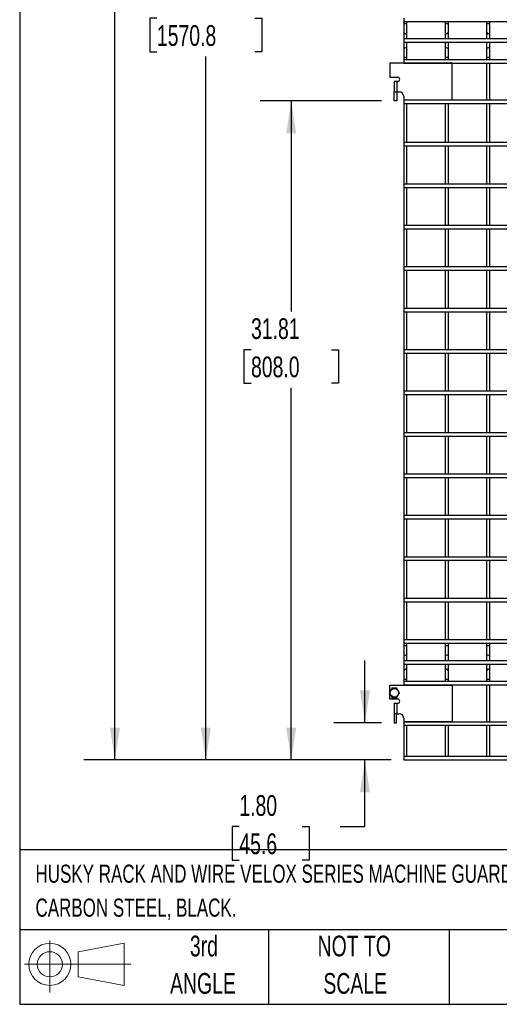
# Model space of a CAD drawing. Header units: inches. Extents: x 0.2 to 10.8, y 0.2 to 8.2.
# Tile 1 of 21: x 0.2 to 2.2, y 0.2 to 4.2. Entities that reach past the tile are written whole.
import ezdxf

# ---------------------------------------------------------------- set-up
doc = ezdxf.new("R2010")
doc.units = ezdxf.units.IN
doc.header["$MEASUREMENT"] = 0
doc.layers.add('DIMENSIONS', color=140, linetype='Continuous', lineweight=25)
doc.layers.add('TEXT', color=140, linetype='Continuous', lineweight=25)
doc.styles.add('SLDTEXTSTYLE0', font='TXT', dxfattribs={"width": 0.7})
doc.dimstyles.new('SLDDIMSTYLE2', dxfattribs={"dimtxt": 0.084961, "dimasz": 0.13, "dimexe": 0, "dimexo": 0.0625, "dimgap": 0.02124, "dimtad": 0, "dimtih": 1, "dimtoh": 1, "dimlfac": 12, "dimrnd": 1e-09, "dimzin": 12, "dimdsep": 46, "dimtxsty": 'SLDTEXTSTYLE0', "dimsah": 1, "dimcen": 0.09, "dimadec": 0, "dimazin": 3, "dimtfac": 1, "dimtofl": 0, "dimtmove": 0, "dimatfit": 3, "dimfxl": 0, "dimfrac": 2, "dimtolj": 1, "dimtzin": 12, "dimarcsym": 0})
doc.dimstyles.new('SLDDIMSTYLE3', dxfattribs={"dimtxt": 0.084961, "dimasz": 0.13, "dimexe": 0, "dimexo": 0.0625, "dimgap": 0.02124, "dimtad": 0, "dimtih": 1, "dimtoh": 1, "dimlfac": 12, "dimrnd": 1e-09, "dimzin": 4, "dimdsep": 46, "dimtxsty": 'SLDTEXTSTYLE0', "dimsah": 1, "dimcen": 0.09, "dimadec": 0, "dimazin": 1, "dimtfac": 1, "dimtmove": 0, "dimatfit": 0, "dimfxl": 0, "dimfrac": 2, "dimtolj": 1, "dimtzin": 12, "dimarcsym": 0})

# ---------------------------------------------------------------- blocks, each defined once
blk = doc.blocks.new('Block11')
at = {"color": 7, "linetype": 'Continuous', "lineweight": 18}
for p, q in [((0.1019, 0.2091), (0.1019, 0)), ((0.2157, 0.1641), (0.4006, 0.1981)), ((0.4006, 0.1981), (0.4006, 0.0288)), ((0.2157, 0.0628), (0.2157, 0.1641)), ((0, 0.1135), (0.4281, 0.1135)), ((0.2157, 0.0628), (0.4006, 0.0288))]:
    blk.add_line(p, q, dxfattribs=at)
for radius in [0.0846, 0.0506]:
    blk.add_circle((0.1019, 0.1135), radius, dxfattribs=at)
blk = doc.blocks.new('Block12')
at = {"color": 7, "linetype": 'Continuous'}
blk.add_blockref('Block11', (0, 0), dxfattribs=at)
blk = doc.blocks.new('_D_7')
at = {"layer": 'DIMENSIONS'}
for p, q in [((1.6381, 1.3825), (1.6381, 1.6325)), ((1.7048, 1.3825), (1.5131, 1.3825)), ((1.7437, 1.2328), (1.5131, 1.2328)), ((1.6381, 0.9649), (1.6381, 1.2328)), ((1.133, 0.9649), (1.1044, 0.9649)), ((1.1044, 0.9649), (1.1044, 0.8299)), ((1.3854, 0.9649), (1.414, 0.9649)), ((1.414, 0.9649), (1.414, 0.8299)), ((1.5386, 0.9649), (1.6381, 0.9649)), ((1.1044, 0.8299), (1.133, 0.8299)), ((1.414, 0.8299), (1.3854, 0.8299))]:
    blk.add_line(p, q, dxfattribs=at)
for points in [[(1.6381, 1.3825), (1.6581, 1.5125), (1.6181, 1.5125)], [(1.6381, 1.2328), (1.6181, 1.1028), (1.6581, 1.1028)]]:
    blk.add_solid(points, dxfattribs=at)
at = {"layer": 'DIMENSIONS', "char_height": 0.08333, "attachment_point": 1, "style": 'SLDTEXTSTYLE0'}
for s, insert in [('1.80', (1.133, 1.0914)), ('45.6', (1.133, 0.9373))]:
    blk.add_mtext(s, dxfattribs=dict(at, insert=insert))
blk = doc.blocks.new('_D_8')
at = {"layer": 'DIMENSIONS'}
for p, q in [((1.7048, 3.8838), (1.2166, 3.8838)), ((1.3416, 3.8838), (1.3416, 3.0372)), ((1.18, 2.8831), (1.1515, 2.8831)), ((1.1515, 2.8831), (1.1515, 2.7481)), ((1.5032, 2.8831), (1.5317, 2.8831)), ((1.5317, 2.8831), (1.5317, 2.7481)), ((1.1515, 2.7481), (1.18, 2.7481)), ((1.5317, 2.7481), (1.5032, 2.7481)), ((1.3416, 1.2328), (1.3416, 2.7291)), ((1.7437, 1.2328), (1.2166, 1.2328))]:
    blk.add_line(p, q, dxfattribs=at)
for points in [[(1.3416, 3.8838), (1.3216, 3.7538), (1.3616, 3.7538)], [(1.3416, 1.2328), (1.3616, 1.3628), (1.3216, 1.3628)]]:
    blk.add_solid(points, dxfattribs=at)
at = {"layer": 'DIMENSIONS', "char_height": 0.08333, "attachment_point": 1, "style": 'SLDTEXTSTYLE0'}
for s, insert in [('31.81', (1.18, 3.0095)), ('808.0', (1.18, 2.8555))]:
    blk.add_mtext(s, dxfattribs=dict(at, insert=insert))
blk = doc.blocks.new('_D_9')
at = {"layer": 'DIMENSIONS'}
for p, q in [((1.7048, 6.3864), (0.8735, 6.3864)), ((0.9985, 6.3864), (0.9985, 4.3701)), ((0.8016, 4.216), (0.7731, 4.216)), ((0.7731, 4.216), (0.7731, 4.081)), ((1.1954, 4.216), (1.2239, 4.216)), ((1.2239, 4.216), (1.2239, 4.081)), ((0.7731, 4.081), (0.8016, 4.081)), ((1.2239, 4.081), (1.1954, 4.081)), ((0.9985, 1.2328), (0.9985, 4.062)), ((1.7437, 1.2328), (0.8735, 1.2328))]:
    blk.add_line(p, q, dxfattribs=at)
for points in [[(0.9985, 6.3864), (0.9785, 6.2564), (1.0185, 6.2564)], [(0.9985, 1.2328), (1.0185, 1.3628), (0.9785, 1.3628)]]:
    blk.add_solid(points, dxfattribs=at)
at = {"layer": 'DIMENSIONS', "char_height": 0.08333, "attachment_point": 1, "style": 'SLDTEXTSTYLE0'}
for s, insert in [('61.84', (0.8369, 4.3425)), ('1570.8', (0.8016, 4.1884))]:
    blk.add_mtext(s, dxfattribs=dict(at, insert=insert))
blk = doc.blocks.new('_D_10')
at = {"layer": 'DIMENSIONS'}
for p, q in [((1.7437, 6.7224), (0.5079, 6.7224)), ((0.6329, 6.7224), (0.6329, 4.9386)), ((0.436, 4.7845), (0.4075, 4.7845)), ((0.4075, 4.7845), (0.4075, 4.6495)), ((0.8298, 4.7845), (0.8584, 4.7845)), ((0.8584, 4.7845), (0.8584, 4.6495)), ((0.4075, 4.6495), (0.436, 4.6495)), ((0.8584, 4.6495), (0.8298, 4.6495)), ((0.6329, 1.2328), (0.6329, 4.6305)), ((1.7437, 1.2328), (0.5079, 1.2328))]:
    blk.add_line(p, q, dxfattribs=at)
for points in [[(0.6329, 6.7224), (0.6129, 6.5924), (0.6529, 6.5924)], [(0.6329, 1.2328), (0.6529, 1.3628), (0.6129, 1.3628)]]:
    blk.add_solid(points, dxfattribs=at)
at = {"layer": 'DIMENSIONS', "char_height": 0.08333, "attachment_point": 1, "style": 'SLDTEXTSTYLE0'}
for s, insert in [('65.88', (0.4713, 4.911)), ('1673.2', (0.436, 4.7569))]:
    blk.add_mtext(s, dxfattribs=dict(at, insert=insert))

msp = doc.modelspace()

# ---------------------------------------------------------------- linework, layer by layer
for p, q in [((1.79375, 4.21702), (1.79375, 4.20369)), ((1.79375, 4.20369), (4.11958, 4.20369)), ((1.79375, 4.20369), (1.79375, 4.19372)), ((1.80708, 4.19372), (1.80708, 4.20369)), ((1.96042, 4.20369), (1.96042, 4.19372)), ((1.97375, 4.19372), (1.97375, 4.20369)), ((2.12708, 4.20369), (2.12708, 4.19372)), ((2.14042, 4.19372), (2.14042, 4.20369)), ((1.79375, 4.19372), (1.79375, 4.16081)), ((1.80042, 4.19372), (1.79375, 4.19372)), ((1.79375, 4.16081), (1.79375, 4.13309)), ((1.80708, 4.19372), (1.80042, 4.19372)), ((1.80708, 4.16081), (1.80708, 4.19372)), ((1.80708, 4.13309), (1.80708, 4.16081)), ((1.96042, 4.19372), (1.96042, 4.16081)), ((1.96708, 4.19372), (1.96042, 4.19372)), ((1.96042, 4.16081), (1.96042, 4.13309)), ((1.97375, 4.19372), (1.96708, 4.19372)), ((1.97375, 4.16081), (1.97375, 4.19372)), ((1.97375, 4.13309), (1.97375, 4.16081)), ((2.12708, 4.19372), (2.12708, 4.16081)), ((2.13375, 4.19372), (2.12708, 4.19372)), ((2.12708, 4.16081), (2.12708, 4.13309)), ((2.14042, 4.19372), (2.13375, 4.19372)), ((2.14042, 4.16081), (2.14042, 4.19372)), ((2.14042, 4.13309), (2.14042, 4.16081)), ((4.11958, 4.13309), (1.79375, 4.13309)), ((1.79375, 4.13309), (1.79375, 4.11976)), ((1.79375, 4.11976), (4.11958, 4.11976)), ((1.79375, 4.11976), (1.79375, 4.09106)), ((1.80708, 4.09106), (1.80708, 4.11976)), ((1.96042, 4.11976), (1.96042, 4.09106)), ((1.97375, 4.09106), (1.97375, 4.11976)), ((2.12708, 4.11976), (2.12708, 4.09106)), ((2.14042, 4.09106), (2.14042, 4.11976)), ((1.79375, 4.09106), (1.79375, 4.05814)), ((1.80708, 4.05814), (1.80708, 4.09106)), ((1.96042, 4.09106), (1.96042, 4.05814)), ((1.97375, 4.05814), (1.97375, 4.09106)), ((2.12708, 4.09106), (2.12708, 4.05814)), ((2.14042, 4.05814), (2.14042, 4.09106)), ((1.79375, 4.05814), (1.79375, 4.04915)), ((1.80708, 4.05814), (1.79375, 4.05814)), ((4.11958, 4.04915), (1.79375, 4.04915)), ((1.79375, 4.04915), (1.79375, 4.03582)), ((1.80708, 4.04915), (1.80708, 4.05814)), ((1.96042, 4.05814), (1.96042, 4.04915)), ((1.97375, 4.05814), (1.96042, 4.05814)), ((1.97375, 4.04915), (1.97375, 4.05814)), ((2.12708, 4.05814), (2.12708, 4.04915)), ((2.14042, 4.05814), (2.12708, 4.05814)), ((2.14042, 4.04915), (2.14042, 4.05814)), ((1.738, 4.03489), (1.738, 3.97864)), ((1.988, 4.03489), (1.738, 4.03489)), ((1.79375, 4.03582), (4.11958, 4.03582)), ((1.79375, 4.03582), (1.79375, 4.03489)), ((1.80708, 4.03489), (1.80708, 4.03582)), ((1.96042, 4.03582), (1.96042, 4.03489)), ((1.97375, 4.03489), (1.97375, 4.03582)), ((1.988, 3.88781), (1.988, 4.03489)), ((2.12708, 4.03582), (2.12708, 3.88665)), ((2.14042, 3.88665), (2.14042, 4.03582)), ((1.738, 3.97864), (1.76958, 3.97864)), ((1.75483, 3.96197), (1.75483, 3.92031)), ((1.766, 3.96197), (1.75483, 3.96197)), ((1.766, 3.96197), (1.766, 3.92031)), ((1.76958, 3.96197), (1.766, 3.96197)), ((1.75483, 3.92031), (1.766, 3.92031)), ((1.75483, 3.88381), (1.75483, 3.92031)), ((1.766, 3.88381), (1.75483, 3.88381)), ((1.766, 3.92031), (1.77558, 3.92031)), ((1.766, 3.92031), (1.766, 3.88381)), ((1.79375, 3.90214), (1.79375, 3.88781)), ((1.79375, 3.88781), (1.79375, 3.88665)), ((1.79375, 3.88781), (1.988, 3.88781)), ((4.11958, 3.88665), (1.79375, 3.88665)), ((1.79375, 3.88665), (1.79375, 3.87332)), ((1.80708, 3.88665), (1.80708, 3.88781)), ((1.96042, 3.88781), (1.96042, 3.88665)), ((1.97375, 3.88665), (1.97375, 3.88781)), ((1.79375, 3.87332), (4.11958, 3.87332)), ((1.79375, 3.87332), (1.79375, 3.71582)), ((1.80708, 3.71582), (1.80708, 3.87332)), ((1.96042, 3.87332), (1.96042, 3.71582)), ((1.97375, 3.71582), (1.97375, 3.87332)), ((2.12708, 3.87332), (2.12708, 3.71582)), ((2.14042, 3.71582), (2.14042, 3.87332)), ((4.11958, 3.71582), (1.79375, 3.71582)), ((1.79375, 3.71582), (1.79375, 3.70249)), ((1.79375, 3.70249), (1.79375, 3.54915)), ((1.79375, 3.70249), (4.11958, 3.70249)), ((1.80708, 3.54915), (1.80708, 3.70249)), ((1.96042, 3.70249), (1.96042, 3.54915)), ((1.97375, 3.54915), (1.97375, 3.70249)), ((2.12708, 3.70249), (2.12708, 3.54915)), ((2.14042, 3.54915), (2.14042, 3.70249)), ((4.11958, 3.54915), (1.79375, 3.54915)), ((1.79375, 3.54915), (1.79375, 3.53582)), ((1.79375, 3.53582), (4.11958, 3.53582)), ((1.79375, 3.53582), (1.79375, 3.38249)), ((1.80708, 3.38249), (1.80708, 3.53582)), ((1.96042, 3.53582), (1.96042, 3.38249)), ((1.97375, 3.38249), (1.97375, 3.53582)), ((2.12708, 3.53582), (2.12708, 3.38249)), ((2.14042, 3.38249), (2.14042, 3.53582)), ((4.11958, 3.38249), (1.79375, 3.38249)), ((1.79375, 3.38249), (1.79375, 3.36915)), ((1.79375, 3.36915), (1.79375, 3.21582)), ((1.79375, 3.36915), (4.11958, 3.36915)), ((1.80708, 3.21582), (1.80708, 3.36915)), ((1.96042, 3.36915), (1.96042, 3.21582)), ((1.97375, 3.21582), (1.97375, 3.36915)), ((2.12708, 3.36915), (2.12708, 3.21582)), ((2.14042, 3.21582), (2.14042, 3.36915)), ((4.11958, 3.21582), (1.79375, 3.21582)), ((1.79375, 3.21582), (1.79375, 3.20249)), ((1.79375, 3.20249), (4.11958, 3.20249)), ((1.79375, 3.20249), (1.79375, 3.04915)), ((1.80708, 3.04915), (1.80708, 3.20249)), ((1.96042, 3.20249), (1.96042, 3.04915)), ((1.97375, 3.04915), (1.97375, 3.20249)), ((2.12708, 3.20249), (2.12708, 3.04915)), ((2.14042, 3.04915), (2.14042, 3.20249)), ((4.11958, 3.04915), (1.79375, 3.04915)), ((1.79375, 3.04915), (1.79375, 3.03582)), ((1.79375, 3.03582), (4.11958, 3.03582)), ((1.79375, 3.03582), (1.79375, 2.88249)), ((1.80708, 2.88249), (1.80708, 3.03582)), ((1.96042, 3.03582), (1.96042, 2.88249)), ((1.97375, 2.88249), (1.97375, 3.03582)), ((2.12708, 3.03582), (2.12708, 2.88249)), ((2.14042, 2.88249), (2.14042, 3.03582)), ((4.11958, 2.88249), (1.79375, 2.88249)), ((1.79375, 2.88249), (1.79375, 2.86915)), ((1.79375, 2.86915), (4.11958, 2.86915)), ((1.79375, 2.86915), (1.79375, 2.71582)), ((1.80708, 2.71582), (1.80708, 2.86915)), ((1.96042, 2.86915), (1.96042, 2.71582)), ((1.97375, 2.71582), (1.97375, 2.86915)), ((2.12708, 2.86915), (2.12708, 2.71582)), ((2.14042, 2.71582), (2.14042, 2.86915)), ((4.11958, 2.71582), (1.79375, 2.71582)), ((1.79375, 2.71582), (1.79375, 2.70249)), ((1.79375, 2.70249), (4.11958, 2.70249)), ((1.79375, 2.70249), (1.79375, 2.54915)), ((1.80708, 2.54915), (1.80708, 2.70249)), ((1.96042, 2.70249), (1.96042, 2.54915)), ((1.97375, 2.54915), (1.97375, 2.70249)), ((2.12708, 2.70249), (2.12708, 2.54915)), ((2.14042, 2.54915), (2.14042, 2.70249)), ((4.11958, 2.54915), (1.79375, 2.54915)), ((1.79375, 2.54915), (1.79375, 2.53582)), ((1.79375, 2.53582), (4.11958, 2.53582)), ((1.79375, 2.53582), (1.79375, 2.38249)), ((1.80708, 2.38249), (1.80708, 2.53582)), ((1.96042, 2.53582), (1.96042, 2.38249)), ((1.97375, 2.38249), (1.97375, 2.53582)), ((2.12708, 2.53582), (2.12708, 2.38249)), ((2.14042, 2.38249), (2.14042, 2.53582)), ((4.11958, 2.38249), (1.79375, 2.38249)), ((1.79375, 2.38249), (1.79375, 2.36915)), ((1.79375, 2.36915), (4.11958, 2.36915)), ((1.79375, 2.36915), (1.79375, 2.21582)), ((1.80708, 2.21582), (1.80708, 2.36915)), ((1.96042, 2.36915), (1.96042, 2.21582)), ((1.97375, 2.21582), (1.97375, 2.36915)), ((2.12708, 2.36915), (2.12708, 2.21582)), ((2.14042, 2.21582), (2.14042, 2.36915)), ((4.11958, 2.21582), (1.79375, 2.21582)), ((1.79375, 2.21582), (1.79375, 2.20249)), ((1.79375, 2.20249), (4.11958, 2.20249)), ((1.79375, 2.20249), (1.79375, 2.04915)), ((1.80708, 2.04915), (1.80708, 2.20249)), ((1.96042, 2.20249), (1.96042, 2.04915)), ((1.97375, 2.04915), (1.97375, 2.20249)), ((2.12708, 2.20249), (2.12708, 2.04915)), ((2.14042, 2.04915), (2.14042, 2.20249)), ((4.11958, 2.04915), (1.79375, 2.04915)), ((1.79375, 2.04915), (1.79375, 2.03582)), ((1.79375, 2.03582), (4.11958, 2.03582)), ((1.79375, 2.03582), (1.79375, 1.88249)), ((1.80708, 1.88249), (1.80708, 2.03582)), ((1.96042, 2.03582), (1.96042, 1.88249)), ((1.97375, 1.88249), (1.97375, 2.03582)), ((2.12708, 2.03582), (2.12708, 1.88249)), ((2.14042, 1.88249), (2.14042, 2.03582)), ((4.11958, 1.88249), (1.79375, 1.88249)), ((1.79375, 1.88249), (1.79375, 1.86915)), ((1.79375, 1.86915), (4.11958, 1.86915)), ((1.79375, 1.86915), (1.79375, 1.71582)), ((1.80708, 1.71582), (1.80708, 1.86915)), ((1.96042, 1.86915), (1.96042, 1.71582)), ((1.97375, 1.71582), (1.97375, 1.86915)), ((2.12708, 1.86915), (2.12708, 1.71582)), ((2.14042, 1.71582), (2.14042, 1.86915)), ((4.11958, 1.71582), (1.79375, 1.71582)), ((1.79375, 1.71582), (1.79375, 1.70249)), ((1.79375, 1.70249), (4.11958, 1.70249)), ((1.79375, 1.70249), (1.79375, 1.69372)), ((1.79375, 1.69372), (1.79375, 1.66081)), ((1.79375, 1.69372), (1.80708, 1.69372)), ((1.80708, 1.69372), (1.80708, 1.70249)), ((1.80708, 1.66081), (1.80708, 1.69372)), ((1.96042, 1.70249), (1.96042, 1.69372)), ((1.96042, 1.69372), (1.96042, 1.66081)), ((1.96042, 1.69372), (1.97375, 1.69372)), ((1.97375, 1.69372), (1.97375, 1.70249)), ((1.97375, 1.66081), (1.97375, 1.69372)), ((2.12708, 1.70249), (2.12708, 1.69372)), ((2.12708, 1.69372), (2.12708, 1.66081)), ((2.12708, 1.69372), (2.14042, 1.69372)), ((2.14042, 1.69372), (2.14042, 1.70249)), ((2.14042, 1.66081), (2.14042, 1.69372)), ((1.79375, 1.66081), (1.79375, 1.63189)), ((4.11958, 1.63189), (1.79375, 1.63189)), ((1.79375, 1.63189), (1.79375, 1.61855)), ((1.80708, 1.63189), (1.80708, 1.66081)), ((1.96042, 1.66081), (1.96042, 1.63189)), ((1.97375, 1.63189), (1.97375, 1.66081)), ((2.12708, 1.66081), (2.12708, 1.63189)), ((2.14042, 1.63189), (2.14042, 1.66081)), ((1.79375, 1.61855), (4.11958, 1.61855)), ((1.79375, 1.61855), (1.79375, 1.59106)), ((1.79375, 1.59106), (1.79375, 1.55814)), ((1.80708, 1.59106), (1.80708, 1.61855)), ((1.80708, 1.55814), (1.80708, 1.59106)), ((1.96042, 1.61855), (1.96042, 1.59106)), ((1.96042, 1.59106), (1.96042, 1.55814)), ((1.97375, 1.59106), (1.97375, 1.61855)), ((1.97375, 1.55814), (1.97375, 1.59106)), ((2.12708, 1.61855), (2.12708, 1.59106)), ((2.12708, 1.59106), (2.12708, 1.55814)), ((2.14042, 1.59106), (2.14042, 1.61855)), ((2.14042, 1.55814), (2.14042, 1.59106)), ((1.79375, 1.55814), (1.79375, 1.54795)), ((1.79375, 1.55814), (1.80042, 1.55814)), ((4.11958, 1.54795), (1.79375, 1.54795)), ((1.79375, 1.54795), (1.79375, 1.53462)), ((1.80042, 1.55814), (1.80708, 1.55814)), ((1.80708, 1.54795), (1.80708, 1.55814)), ((1.96042, 1.55814), (1.96042, 1.54795)), ((1.96042, 1.55814), (1.96708, 1.55814)), ((1.96708, 1.55814), (1.97375, 1.55814)), ((1.97375, 1.54795), (1.97375, 1.55814)), ((2.12708, 1.55814), (2.12708, 1.54795)), ((2.12708, 1.55814), (2.13375, 1.55814)), ((2.13375, 1.55814), (2.14042, 1.55814)), ((2.14042, 1.54795), (2.14042, 1.55814)), ((1.738, 1.50746), (1.738, 1.53359)), ((1.738, 1.53359), (1.988, 1.53359)), ((1.79375, 1.53462), (4.11958, 1.53462)), ((1.79375, 1.53462), (1.79375, 1.53359)), ((1.80708, 1.53359), (1.80708, 1.53462)), ((1.96042, 1.53462), (1.96042, 1.53359)), ((1.97375, 1.53359), (1.97375, 1.53462)), ((1.988, 1.53359), (1.988, 1.38651)), ((2.12708, 1.53462), (2.12708, 1.38545)), ((2.14042, 1.38545), (2.14042, 1.53462)), ((1.738, 1.47734), (1.738, 1.49805)), ((1.76958, 1.47734), (1.738, 1.47734)), ((1.75483, 1.46067), (1.75483, 1.41901)), ((1.75483, 1.46067), (1.766, 1.46067)), ((1.766, 1.46067), (1.766, 1.41901)), ((1.766, 1.46067), (1.76958, 1.46067)), ((1.766, 1.41901), (1.75483, 1.41901)), ((1.75483, 1.41901), (1.75483, 1.38251)), ((1.76525, 1.38251), (1.76525, 1.41901)), ((1.766, 1.41901), (1.77558, 1.41901)), ((1.79375, 1.40084), (1.79375, 1.38651)), ((1.79375, 1.38651), (1.79375, 1.38545)), ((1.988, 1.38651), (1.79375, 1.38651)), ((1.80708, 1.38545), (1.80708, 1.38651)), ((1.96042, 1.38651), (1.96042, 1.38545)), ((1.97375, 1.38545), (1.97375, 1.38651)), ((1.75483, 1.38251), (1.76525, 1.38251)), ((4.11958, 1.38545), (1.79375, 1.38545)), ((1.79375, 1.38545), (1.79375, 1.37212)), ((1.79375, 1.37212), (4.11958, 1.37212)), ((1.79375, 1.37212), (1.79375, 1.24614)), ((1.80708, 1.24614), (1.80708, 1.37212)), ((1.96042, 1.37212), (1.96042, 1.24614)), ((1.97375, 1.24614), (1.97375, 1.37212)), ((2.12708, 1.37212), (2.12708, 1.24614)), ((2.14042, 1.24614), (2.14042, 1.37212)), ((4.11958, 1.24614), (1.79375, 1.24614)), ((1.79375, 1.24614), (1.79375, 1.23281)), ((1.79375, 1.23281), (4.11958, 1.23281))]:
    msp.add_line(p, q)
msp.add_circle((1.75633, 1.50276), 0.01692)
for centre, radius, start, end in [((1.80042, 4.16081), 0.00667, 180, 0), ((1.96708, 4.16081), 0.00667, 180, 0), ((2.13375, 4.16081), 0.00667, 180, 0), ((1.80042, 4.09106), 0.00667, 90, 180), ((1.80042, 4.09106), 0.00667, 0, 90), ((1.96708, 4.09106), 0.00667, 90, 180), ((1.96708, 4.09106), 0.00667, 0, 90), ((2.13375, 4.09106), 0.00667, 90, 180), ((2.13375, 4.09106), 0.00667, 0, 90), ((1.76958, 3.97031), 0.00833, 270, 90), ((1.77558, 3.90214), 0.01817, 0, 90), ((1.80042, 1.66081), 0.00667, 180, 270), ((1.80042, 1.66081), 0.00667, 270, 0), ((1.96708, 1.66081), 0.00667, 180, 270), ((1.96708, 1.66081), 0.00667, 270, 0), ((2.13375, 1.66081), 0.00667, 180, 270), ((2.13375, 1.66081), 0.00667, 270, 0), ((1.80042, 1.59106), 0.00667, 0, 180), ((1.96708, 1.59106), 0.00667, 0, 180), ((2.13375, 1.59106), 0.00667, 0, 180), ((1.76958, 1.46901), 0.00833, 270, 90), ((1.77558, 1.40084), 0.01817, 0, 90)]:
    msp.add_arc(centre, radius, start, end)
for points in [[(1.74581, 1.52099), (1.74409, 1.51801), (1.74234, 1.51499), (1.74011, 1.51111), (1.73966, 1.51033), (1.73877, 1.50879), (1.73833, 1.50803), (1.73701, 1.50575), (1.73614, 1.50425), (1.73528, 1.50276)], [(1.76686, 1.52099), (1.76342, 1.52099), (1.75993, 1.52099), (1.75546, 1.52099), (1.75456, 1.52099), (1.75278, 1.52099), (1.7519, 1.52099), (1.74926, 1.52099), (1.74753, 1.52099), (1.74581, 1.52099)], [(1.77738, 1.50276), (1.77566, 1.50573), (1.77392, 1.50875), (1.77168, 1.51263), (1.77123, 1.51341), (1.77034, 1.51495), (1.7699, 1.51571), (1.76858, 1.51799), (1.76772, 1.5195), (1.76686, 1.52099)], [(1.73528, 1.50276), (1.737, 1.49978), (1.73875, 1.49676), (1.74098, 1.49288), (1.74143, 1.49211), (1.74232, 1.49057), (1.74276, 1.4898), (1.74408, 1.48752), (1.74495, 1.48602), (1.74581, 1.48453)], [(1.74581, 1.48453), (1.74924, 1.48453), (1.75273, 1.48453), (1.75721, 1.48453), (1.75811, 1.48453), (1.75988, 1.48453), (1.76077, 1.48453), (1.7634, 1.48453), (1.76514, 1.48453), (1.76686, 1.48453)], [(1.76686, 1.48453), (1.76857, 1.4875), (1.77032, 1.49052), (1.77256, 1.4944), (1.77301, 1.49518), (1.77389, 1.49672), (1.77434, 1.49748), (1.77565, 1.49976), (1.77652, 1.50127), (1.77738, 1.50276)]]:
    msp.add_open_spline(points, degree=3, knots=[0, 0, 0, 0, 0.5, 0.5, 0.625, 0.625, 0.75, 0.75, 1, 1, 1, 1])
at = {"layer": 'TEXT'}
for p, q in [((0.25, 8.25), (0.25, 0.25)), ((10.75, 0.87111), (0.25, 0.87111)), ((10.75, 0.55), (0.25, 0.55)), ((1.25, 0.55), (1.25, 0.25)), ((1.97684, 0.55), (1.97684, 0.25)), ((0.25, 0.25), (10.75, 0.25))]:
    msp.add_line(p, q, dxfattribs=at)

# ---------------------------------------------------------------- block references
msp.add_blockref('Block12', (0.26921, 0.2974), dxfattribs=at)

# ---------------------------------------------------------------- texts
at = {"layer": 'TEXT', "style": 'SLDTEXTSTYLE0'}
for s, insert, char_height, attachment_point in [('HUSKY RACK AND WIRE VELOX SERIES MACHINE GUARDING PANEL, 66 X 28IN, 2 X 2IN GRID, 8 GAUGE WIRE,', (0.31361, 0.81182), 0.0729167, 1), ('CARBON STEEL, BLACK.', (0.31361, 0.67523), 0.0729167, 1), ('3rd', (0.99065, 0.52614), 0.083333, 2), ('NOT TO', (1.59511, 0.52614), 0.083333, 2), ('ANGLE', (0.98681, 0.37566), 0.083333, 2), ('SCALE', (1.5989, 0.37566), 0.083333, 2)]:
    msp.add_mtext(s, dxfattribs=dict(at, insert=insert, char_height=char_height, attachment_point=attachment_point))

# ---------------------------------------------------------------- dimensions: what is measured, and where the dimension line sits
at = {"layer": 'DIMENSIONS'}
for base, p1, p2, dimstyle, picture, middle in [((0.63292, 6.722392), (1.793748, 1.232808), (1.793748, 6.722392), 'SLDDIMSTYLE2', '_D_10', (0.63292, 4.784529)), ((0.9985, 1.23281), (1.75483, 6.38641), (1.79375, 1.23281), 'SLDDIMSTYLE2', '_D_9', (0.9985, 4.21601)), ((1.34158, 3.88381), (1.79375, 1.23281), (1.75483, 3.88381), 'SLDDIMSTYLE2', '_D_8', (1.34158, 2.8831)), ((1.63806, 1.38251), (1.79375, 1.23281), (1.75483, 1.38251), 'SLDDIMSTYLE3', '_D_7', (1.63806, 0.96492))]:
    dim = msp.add_linear_dim(base=base, p1=p1, p2=p2, angle=90, dimstyle=dimstyle, dxfattribs=at)
    dim.commit()
    dim.dimension.update_dxf_attribs({"geometry": picture, "text_midpoint": middle, "dimtype": 160})

doc.saveas('drawing.dxf')
